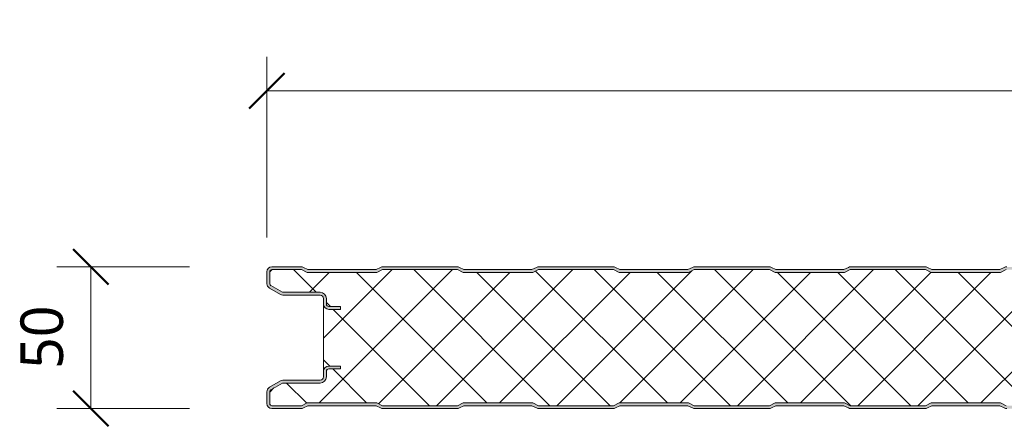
# Model space of a CAD drawing. Header units: millimetres. Extents: x 196 to 3485, y -270 to 1649.
# Tile 7 of 16: x 196 to 544, y 1505 to 1649. Entities that reach past the tile are written whole.
import ezdxf

# ---------------------------------------------------------------- set-up
doc = ezdxf.new("R2010")
doc.units = ezdxf.units.MM
for name, color, linetype, lineweight in [('A-ANNO-DIMS', 211, 'Continuous', 9), ('A-ANNO-DIMS-5', 211, 'Continuous', 9), ('A-DETL-GENF', 92, 'Continuous', 13)]:
    doc.layers.add(name, color=color, linetype=linetype, lineweight=lineweight)
doc.styles.add('Yu Gothic', font='Yu Gothic.ttf', dxfattribs={"height": 15})
doc.dimstyles.new('Diagonal', dxfattribs={"dimscale": 304.8, "dimtxt": 17.413553, "dimasz": 0.04101, "dimexe": 0.03937, "dimexo": 0.024606, "dimgap": 0.024606, "dimtad": 1, "dimdec": 0, "dimzin": 0, "dimdsep": 46, "dimtxsty": 'Yu Gothic', "dimblk1": 'OBLIQUE', "dimblk2": 'OBLIQUE', "dimsah": 1, "dimcen": 0.09, "dimazin": 0, "dimtfac": 1, "dimtdec": 4, "dimtix": 1, "dimtmove": 0, "dimatfit": 3, "dimfxl": 1, "dimtvp": 1, "dimtfill": 1, "dimtolj": 1, "dimtzin": 0, "dimarcsym": 2})

# ---------------------------------------------------------------- blocks, each defined once
blk = doc.blocks.new('CR 1100 - FINELINE - FINELINE - CR 1100 50mm - FINELINE - FINELINE-4248904-15 PANEL SIZE AND PROFILE Copy 1 Copy 2 Copy 1 Copy 1 Copy 2')
at = {"layer": 'A-DETL-GENF'}
h = blk.add_hatch(color=256, dxfattribs=at)
h.paths.add_polyline_path([(1057.01, 0), (1057.49, 0.06), (1057.94, 0.22), (1059.5, 1), (1083.5, 1), (1085.51, 0.06), (1086, 0), (1096.41, 0.03), (1096.67, 0.06), (1097.1, 0.24), (1097.48, 0.53), (1097.81, 1.03), (1097.94, 1.33), (1098, 1.8), (1098.04, 9.61), (1098.16, 9.9), (1098.35, 10.15), (1098.63, 10.35), (1098.89, 10.46), (1099.2, 10.5), (1118.41, 10.53), (1118.67, 10.56), (1119.1, 10.74), (1119.48, 11.03), (1119.8, 11.5), (1119.94, 11.83), (1120, 12.65), (1120, 13.2), (1119.9, 13.77), (1119.76, 14.1), (1119.48, 14.47), (1119, 14.8), (1118.67, 14.94), (1118.2, 15), (1114, 15), (1114, 14), (1118.41, 13.97), (1118.77, 13.77), (1118.98, 13.41), (1119, 13.2), (1118.98, 12.09), (1118.77, 11.73), (1118.41, 11.53), (1118.2, 11.5), (1099.2, 11.5), (1098.63, 11.43), (1098.1, 11.21), (1097.65, 10.86), (1097.3, 10.4), (1097.08, 9.87), (1097, 9.3), (1096.98, 1.59), (1096.77, 1.23), (1096.41, 1.03), (1096.2, 1), (1085.74, 1), (1083.74, 2), (1059.27, 2), (1057.27, 1), (1030.74, 1), (1028.74, 2), (1004.27, 2), (1002.27, 1), (975.74, 1), (973.74, 2), (949.27, 2), (947.27, 1), (920.74, 1), (918.74, 2), (894.27, 2), (892.27, 1), (865.74, 1), (863.74, 2), (839.27, 2), (837.27, 1), (810.74, 1), (808.74, 2), (784.27, 2), (782.27, 1), (755.74, 1), (753.74, 2), (729.27, 2), (727.27, 1), (700.74, 1), (698.74, 2), (674.27, 2), (672.27, 1), (645.74, 1), (643.74, 2), (619.27, 2), (617.27, 1), (590.74, 1), (588.74, 2), (564.27, 2), (562.27, 1), (535.74, 1), (533.74, 2), (509.27, 2), (507.27, 1), (480.74, 1), (478.74, 2), (454.27, 2), (452.27, 1), (425.74, 1), (423.74, 2), (399.27, 2), (397.27, 1), (370.74, 1), (368.74, 2), (344.27, 2), (342.27, 1), (315.74, 1), (313.74, 2), (289.27, 2), (287.27, 1), (260.74, 1), (258.74, 2), (234.27, 2), (232.27, 1), (205.74, 1), (203.74, 2), (179.27, 2), (177.27, 1), (150.74, 1), (148.74, 2), (124.27, 2), (122.27, 1), (95.74, 1), (93.74, 2), (69.27, 2), (67.27, 1), (40.74, 1), (38.74, 2), (14.27, 2), (12.27, 1), (1.59, 1.03), (1.23, 1.23), (1.03, 1.59), (1, 1.8), (1.03, 6.17), (1.23, 6.53), (1.4, 6.65), (5.46, 9), (18.8, 9), (19.37, 9.07), (19.9, 9.29), (20.36, 9.64), (20.71, 10.1), (20.93, 10.63), (21, 11.2), (21.03, 13.41), (21.23, 13.77), (21.59, 13.97), (21.8, 14), (26, 14), (26, 15), (21.59, 14.97), (21.33, 14.94), (20.9, 14.76), (20.53, 14.47), (20.24, 14.1), (20.06, 13.67), (20, 13.2), (19.96, 10.89), (19.84, 10.6), (19.65, 10.35), (19.4, 10.16), (19.11, 10.04), (18.8, 10), (5.46, 9.97), (5.21, 9.94), (4.78, 9.76), (0.9, 7.52), (0.53, 7.23), (0.16, 6.65), (0.06, 6.43), (0, 5.96), (0, 1.8), (0.06, 1.33), (0.24, 0.9), (0.53, 0.53), (1, 0.2), (1.33, 0.06), (1.96, 0), (12.49, 0.06), (12.94, 0.22), (14.5, 1), (38.5, 1), (40.51, 0.06), (41, 0), (67.49, 0.06), (67.94, 0.22), (69.5, 1), (93.5, 1), (95.51, 0.06), (96, 0), (122.49, 0.06), (122.94, 0.22), (124.5, 1), (148.5, 1), (150.51, 0.06), (151, 0), (177.49, 0.06), (177.94, 0.22), (179.5, 1), (203.5, 1), (205.51, 0.06), (206, 0), (232.49, 0.06), (232.94, 0.22), (234.5, 1), (258.5, 1), (260.51, 0.06), (261, 0), (287.49, 0.06), (287.94, 0.22), (289.5, 1), (313.5, 1), (315.51, 0.06), (316, 0), (342.49, 0.06), (342.94, 0.22), (344.5, 1), (368.5, 1), (370.51, 0.06), (371, 0), (397.49, 0.06), (397.94, 0.22), (399.5, 1), (423.5, 1), (425.51, 0.06), (426, 0), (452.49, 0.06), (453.05, 0.28), (454.5, 1), (478.5, 1), (480.51, 0.06), (481, 0), (507.49, 0.06), (507.94, 0.22), (509.5, 1), (533.5, 1), (535.51, 0.06), (536, 0), (562.49, 0.06), (562.94, 0.22), (564.5, 1), (588.5, 1), (590.51, 0.06), (591, 0), (617.49, 0.06), (617.94, 0.22), (619.5, 1), (643.5, 1), (645.51, 0.06), (646, 0), (672.49, 0.06), (672.94, 0.22), (674.5, 1), (698.5, 1), (700.51, 0.06), (701, 0), (727.49, 0.06), (727.94, 0.22), (729.5, 1), (753.5, 1), (755.51, 0.06), (756, 0), (782.49, 0.06), (782.94, 0.22), (784.5, 1), (808.5, 1), (810.51, 0.06), (811, 0), (837.49, 0.06), (837.94, 0.22), (839.5, 1), (863.5, 1), (865.51, 0.06), (866, 0), (892.49, 0.06), (892.94, 0.22), (894.5, 1), (918.5, 1), (920.51, 0.06), (921, 0), (947.49, 0.06), (947.94, 0.22), (949.5, 1), (973.5, 1), (975.51, 0.06), (976, 0), (1002.49, 0.06), (1002.94, 0.22), (1004.5, 1), (1028.5, 1), (1030.51, 0.06), (1031, 0)])
h.paths.add_polyline_path([(1114, 35), (1118.2, 35), (1118.67, 35.06), (1119.1, 35.24), (1119.48, 35.53), (1119.76, 35.9), (1119.94, 36.34), (1120, 36.8), (1119.99, 37.79), (1119.9, 38.27), (1119.76, 38.6), (1119.48, 38.97), (1119, 39.3), (1118.67, 39.44), (1118.2, 39.5), (1098.89, 39.54), (1098.6, 39.66), (1098.35, 39.85), (1098.16, 40.1), (1098.04, 40.39), (1098, 40.7), (1098, 48.2), (1097.9, 48.78), (1097.76, 49.1), (1097.48, 49.47), (1097, 49.8), (1096.67, 49.94), (1096.11, 50), (1085.51, 49.95), (1085.06, 49.78), (1083.5, 49), (1059.5, 49), (1057.49, 49.95), (1057.01, 50), (1030.51, 49.95), (1030.06, 49.78), (1028.5, 49), (1004.5, 49), (1002.49, 49.95), (1002.01, 50), (975.51, 49.95), (975.06, 49.78), (973.5, 49), (949.5, 49), (947.49, 49.95), (947.01, 50), (920.51, 49.95), (920.06, 49.78), (918.5, 49), (894.5, 49), (892.49, 49.95), (892.01, 50), (865.51, 49.95), (865.06, 49.78), (863.5, 49), (839.5, 49), (837.49, 49.95), (837.01, 50), (810.51, 49.95), (810.06, 49.78), (808.5, 49), (784.5, 49), (782.49, 49.95), (782.01, 50), (755.51, 49.95), (755.06, 49.78), (753.5, 49), (729.5, 49), (727.49, 49.95), (727.01, 50), (700.51, 49.95), (700.06, 49.78), (698.5, 49), (674.5, 49), (672.49, 49.95), (672.01, 50), (645.51, 49.95), (645.06, 49.78), (643.5, 49), (619.5, 49), (617.49, 49.95), (617.01, 50), (590.51, 49.95), (590.06, 49.78), (588.5, 49), (564.5, 49), (562.49, 49.95), (562.01, 50), (535.51, 49.95), (535.06, 49.78), (533.5, 49), (509.5, 49), (507.49, 49.95), (507.01, 50), (480.51, 49.95), (480.06, 49.78), (478.5, 49), (454.5, 49), (452.49, 49.95), (452.01, 50), (425.51, 49.95), (425.06, 49.78), (423.5, 49), (399.5, 49), (397.49, 49.95), (397.01, 50), (370.51, 49.95), (370.06, 49.78), (368.5, 49), (344.5, 49), (342.49, 49.95), (342.01, 50), (315.51, 49.95), (315.06, 49.78), (313.5, 49), (289.5, 49), (287.49, 49.95), (287.01, 50), (260.51, 49.95), (260.06, 49.78), (258.5, 49), (234.5, 49), (232.49, 49.95), (232.01, 50), (205.51, 49.95), (205.06, 49.78), (203.5, 49), (179.5, 49), (177.49, 49.95), (177.01, 50), (150.51, 49.95), (150.06, 49.78), (148.5, 49), (124.5, 49), (122.49, 49.95), (122.01, 50), (95.51, 49.95), (95.06, 49.78), (93.5, 49), (69.5, 49), (67.49, 49.95), (67.01, 50), (40.51, 49.95), (40.06, 49.78), (38.5, 49), (14.5, 49), (12.49, 49.95), (12.01, 50), (1.59, 49.97), (1.33, 49.94), (0.9, 49.76), (0.53, 49.47), (0.24, 49.1), (0.06, 48.67), (0, 48.2), (0, 44.04), (0.06, 43.57), (0.24, 43.14), (0.53, 42.77), (0.9, 42.48), (4.81, 40.23), (5.21, 40.06), (5.68, 40), (19.11, 39.96), (19.4, 39.84), (19.65, 39.65), (19.84, 39.4), (19.96, 39.11), (20, 38.8), (20, 36.8), (20.06, 36.34), (20.24, 35.9), (20.61, 35.47), (20.9, 35.24), (21.33, 35.06), (21.8, 35), (26, 35), (26, 36), (21.59, 36.03), (21.23, 36.24), (21.03, 36.59), (21, 36.8), (21, 38.8), (20.93, 39.37), (20.61, 40.03), (20.36, 40.36), (19.9, 40.71), (19.37, 40.93), (18.8, 41), (5.46, 41), (1.23, 43.48), (1.03, 43.83), (1, 44.04), (1.03, 48.41), (1.23, 48.77), (1.59, 48.97), (1.8, 49), (12.27, 49), (14.27, 48), (38.74, 48), (40.74, 49), (67.27, 49), (69.27, 48), (93.74, 48), (95.74, 49), (122.27, 49), (124.27, 48), (148.74, 48), (150.74, 49), (177.27, 49), (179.27, 48), (203.74, 48), (205.74, 49), (232.27, 49), (234.27, 48), (258.74, 48), (260.74, 49), (287.27, 49), (289.27, 48), (313.74, 48), (315.74, 49), (342.27, 49), (344.27, 48), (368.74, 48), (370.74, 49), (397.27, 49), (399.27, 48), (423.74, 48), (425.74, 49), (452.27, 49), (454.27, 48), (478.74, 48), (480.74, 49), (507.27, 49), (509.27, 48), (533.74, 48), (535.74, 49), (562.27, 49), (564.27, 48), (588.74, 48), (590.74, 49), (617.27, 49), (619.27, 48), (643.74, 48), (645.74, 49), (672.27, 49), (674.27, 48), (698.74, 48), (700.74, 49), (727.27, 49), (729.27, 48), (753.74, 48), (755.74, 49), (782.27, 49), (784.27, 48), (808.74, 48), (810.74, 49), (837.27, 49), (839.27, 48), (863.74, 48), (865.74, 49), (892.27, 49), (894.27, 48), (918.74, 48), (920.74, 49), (947.27, 49), (949.27, 48), (973.74, 48), (975.74, 49), (1002.27, 49), (1004.27, 48), (1028.74, 48), (1030.74, 49), (1057.27, 49), (1059.27, 48), (1083.74, 48), (1085.74, 49), (1096.41, 48.97), (1096.77, 48.77), (1096.98, 48.41), (1097, 48), (1097, 40.7), (1097.08, 40.13), (1097.3, 39.6), (1097.65, 39.15), (1098.1, 38.8), (1098.63, 38.58), (1099.2, 38.5), (1118.41, 38.47), (1118.77, 38.27), (1118.98, 37.91), (1119, 37.7), (1118.98, 36.59), (1118.77, 36.24), (1118.41, 36.03), (1118.18, 36), (1114, 36), (1114, 35.06)])
h = blk.add_hatch(dxfattribs=at)
h.set_pattern_fill('FP_1', color=256, style=0, pattern_type=2)
h.set_pattern_definition([(45, (-283.583, -1511.559), (-10.6066, 10.6066), []), (135, (-283.583, -1511.559), (-10.6066, -10.6066), [])])
h.paths.add_polyline_path([(1030.74, 1), (1057.27, 1), (1059.27, 2), (1083.74, 2), (1085.74, 1), (1096.41, 1.03), (1096.77, 1.23), (1096.9, 1.4), (1097, 1.8), (1097, 9.3), (1097.08, 9.87), (1097.3, 10.4), (1097.65, 10.86), (1098.1, 11.21), (1098.63, 11.43), (1099.2, 11.5), (1118.41, 11.53), (1118.77, 11.73), (1118.9, 11.9), (1119, 12.3), (1119, 13.2), (1118.9, 13.6), (1118.6, 13.89), (1118.2, 14), (1114, 14), (1114, 15), (1118.2, 15), (1118.67, 14.94), (1119.1, 14.76), (1119.48, 14.47), (1119.76, 14.1), (1119.94, 13.67), (1120, 13.2), (1120, 36.8), (1119.94, 36.34), (1119.76, 35.9), (1119.48, 35.53), (1119.1, 35.24), (1118.67, 35.06), (1118.2, 35), (1114, 35), (1114, 36), (1118.41, 36.03), (1118.77, 36.24), (1118.9, 36.4), (1119, 36.8), (1119, 37.7), (1118.9, 38.1), (1118.6, 38.39), (1118.2, 38.5), (1099.2, 38.5), (1098.63, 38.58), (1098.1, 38.8), (1097.65, 39.15), (1097.3, 39.6), (1097.08, 40.13), (1097, 40.7), (1097, 48.2), (1096.9, 48.6), (1096.6, 48.89), (1096.2, 49), (1085.74, 49), (1083.74, 48), (1059.27, 48), (1057.27, 49), (1030.74, 49), (1028.74, 48), (1004.27, 48), (1002.27, 49), (975.74, 49), (973.74, 48), (949.27, 48), (947.27, 49), (920.74, 49), (918.74, 48), (894.27, 48), (892.27, 49), (865.74, 49), (863.74, 48), (839.27, 48), (837.27, 49), (810.74, 49), (808.74, 48), (784.27, 48), (782.27, 49), (755.74, 49), (753.74, 48), (729.27, 48), (727.27, 49), (700.74, 49), (698.74, 48), (674.27, 48), (672.27, 49), (645.74, 49), (643.74, 48), (619.27, 48), (617.27, 49), (590.74, 49), (588.74, 48), (564.27, 48), (562.27, 49), (535.74, 49), (533.74, 48), (509.27, 48), (507.27, 49), (480.74, 49), (478.74, 48), (454.27, 48), (452.27, 49), (425.74, 49), (423.74, 48), (399.27, 48), (397.27, 49), (370.74, 49), (368.74, 48), (344.27, 48), (342.27, 49), (315.74, 49), (313.74, 48), (289.27, 48), (287.27, 49), (260.74, 49), (258.74, 48), (234.27, 48), (232.27, 49), (205.74, 49), (203.74, 48), (179.27, 48), (177.27, 49), (150.74, 49), (148.74, 48), (124.27, 48), (122.27, 49), (95.74, 49), (93.74, 48), (69.27, 48), (67.27, 49), (40.74, 49), (38.74, 48), (14.27, 48), (12.27, 49), (1.59, 48.97), (1.23, 48.77), (1.11, 48.6), (1, 48.2), (1, 44.04), (1.11, 43.64), (1.4, 43.35), (5.46, 41), (18.8, 41), (19.37, 40.93), (19.9, 40.71), (20.36, 40.36), (20.71, 39.9), (20.93, 39.37), (21, 38.8), (21, 36.8), (21.11, 36.4), (21.4, 36.11), (21.8, 36), (26, 36), (26, 35), (21.8, 35), (21.33, 35.06), (20.9, 35.24), (20.53, 35.53), (20.24, 35.9), (20.06, 36.34), (20, 36.8), (20, 13.2), (20.06, 13.67), (20.24, 14.1), (20.53, 14.47), (20.9, 14.76), (21.33, 14.94), (21.8, 15), (26, 15), (26, 14), (21.59, 13.97), (21.23, 13.77), (21.11, 13.6), (21, 13.2), (21, 11.2), (20.93, 10.63), (20.71, 10.1), (20.36, 9.64), (19.9, 9.29), (19.37, 9.07), (18.8, 9), (5.46, 9), (1.23, 6.53), (1.11, 6.36), (1, 5.96), (1, 1.8), (1.11, 1.4), (1.4, 1.11), (1.8, 1), (12.27, 1), (14.27, 2), (38.74, 2), (40.74, 1), (67.27, 1), (69.27, 2), (93.74, 2), (95.74, 1), (122.27, 1), (124.27, 2), (148.74, 2), (150.74, 1), (177.27, 1), (179.27, 2), (203.74, 2), (205.74, 1), (232.27, 1), (234.27, 2), (258.74, 2), (260.74, 1), (287.27, 1), (289.27, 2), (313.74, 2), (315.74, 1), (342.27, 1), (344.27, 2), (368.74, 2), (370.74, 1), (397.27, 1), (399.27, 2), (423.74, 2), (425.74, 1), (452.27, 1), (454.27, 2), (478.74, 2), (480.74, 1), (507.27, 1), (509.27, 2), (533.74, 2), (535.74, 1), (562.27, 1), (564.27, 2), (588.74, 2), (590.74, 1), (617.27, 1), (619.27, 2), (643.74, 2), (645.74, 1), (672.27, 1), (674.27, 2), (698.74, 2), (700.74, 1), (727.27, 1), (729.27, 2), (753.74, 2), (755.74, 1), (782.27, 1), (784.27, 2), (808.74, 2), (810.74, 1), (837.27, 1), (839.27, 2), (863.74, 2), (865.74, 1), (892.27, 1), (894.27, 2), (918.74, 2), (920.74, 1), (947.27, 1), (949.27, 2), (973.74, 2), (975.74, 1), (1002.27, 1), (1004.27, 2), (1028.74, 2)])
for p, q in [((12.01, 50), (1.8, 50)), ((12.27, 49), (1.8, 49)), ((14.27, 48), (12.27, 49)), ((14.5, 49), (12.94, 49.78)), ((38.5, 49), (14.5, 49)), ((40.06, 49.78), (38.5, 49)), ((40.74, 49), (38.74, 48)), ((67.27, 49), (40.74, 49)), ((67.01, 50), (41, 50)), ((69.27, 48), (67.27, 49)), ((69.5, 49), (67.94, 49.78)), ((93.5, 49), (69.5, 49)), ((95.06, 49.78), (93.5, 49)), ((95.74, 49), (93.74, 48)), ((122.27, 49), (95.74, 49)), ((122.01, 50), (96, 50)), ((124.27, 48), (122.27, 49)), ((124.5, 49), (122.94, 49.78)), ((148.5, 49), (124.5, 49)), ((150.06, 49.78), (148.5, 49)), ((150.74, 49), (148.74, 48)), ((177.27, 49), (150.74, 49)), ((177.01, 50), (151, 50)), ((179.27, 48), (177.27, 49)), ((179.5, 49), (177.94, 49.78)), ((203.5, 49), (179.5, 49)), ((205.06, 49.78), (203.5, 49)), ((205.74, 49), (203.74, 48)), ((232.27, 49), (205.74, 49)), ((232.01, 50), (206, 50)), ((234.27, 48), (232.27, 49)), ((234.5, 49), (232.94, 49.78)), ((258.5, 49), (234.5, 49)), ((260.06, 49.78), (258.5, 49)), ((260.74, 49), (258.74, 48)), ((0, 48.2), (0, 44.04)), ((1, 48.2), (1, 44.04)), ((38.74, 48), (14.27, 48)), ((93.74, 48), (69.27, 48)), ((148.74, 48), (124.27, 48)), ((203.74, 48), (179.27, 48)), ((258.74, 48), (234.27, 48)), ((0.9, 42.48), (4.78, 40.24)), ((1.4, 43.35), (5.46, 41)), ((5.46, 41), (18.8, 41)), ((5.68, 40), (18.8, 40)), ((20, 38.8), (20, 36.8)), ((21, 38.8), (21, 36.8)), ((20, 36.8), (20, 13.2)), ((21.8, 36), (26, 36)), ((26, 35), (21.8, 35)), ((26, 36), (26, 35)), ((21.8, 15), (26, 15)), ((26, 14), (21.8, 14)), ((26, 15), (26, 14)), ((20, 13.2), (20, 11.2)), ((21, 13.2), (21, 11.2)), ((4.78, 9.76), (0.9, 7.52)), ((5.46, 9), (1.4, 6.65)), ((18.8, 9), (5.46, 9)), ((18.8, 10), (5.68, 10)), ((0, 5.96), (0, 1.8)), ((1, 5.96), (1, 1.8)), ((1.8, 1), (12.27, 1)), ((1.8, 0), (12.01, 0)), ((12.27, 1), (14.27, 2)), ((12.94, 0.22), (14.5, 1)), ((14.27, 2), (38.74, 2)), ((14.5, 1), (38.5, 1)), ((38.5, 1), (40.06, 0.22)), ((38.74, 2), (40.74, 1)), ((40.74, 1), (67.27, 1)), ((41, 0), (67.01, 0)), ((67.27, 1), (69.27, 2)), ((67.94, 0.22), (69.5, 1)), ((69.27, 2), (93.74, 2)), ((69.5, 1), (93.5, 1)), ((93.5, 1), (95.06, 0.22)), ((93.74, 2), (95.74, 1)), ((95.74, 1), (122.27, 1)), ((122.27, 1), (124.27, 2)), ((122.94, 0.22), (124.5, 1)), ((124.27, 2), (148.74, 2)), ((124.5, 1), (148.5, 1)), ((148.5, 1), (150.06, 0.22)), ((148.74, 2), (150.74, 1)), ((150.74, 1), (177.27, 1)), ((177.27, 1), (179.27, 2)), ((177.94, 0.22), (179.5, 1)), ((179.27, 2), (203.74, 2)), ((179.5, 1), (203.5, 1)), ((203.5, 1), (205.06, 0.22)), ((203.74, 2), (205.74, 1)), ((205.74, 1), (232.27, 1)), ((232.27, 1), (234.27, 2)), ((232.94, 0.22), (234.5, 1)), ((234.27, 2), (258.74, 2)), ((234.5, 1), (258.5, 1)), ((258.5, 1), (260.06, 0.22)), ((258.74, 2), (260.74, 1)), ((96, 0), (122.01, 0)), ((151, 0), (177.01, 0)), ((206, 0), (232.01, 0))]:
    blk.add_line(p, q, dxfattribs=at)
for centre, radius, start, end in [((1.8, 48.2), 1.8, 90, 180), ((1.8, 48.2), 0.8, 90, 180), ((12.01, 47.9), 2.1, 63.4349, 90), ((41, 47.9), 2.1, 90, 116.5651), ((67.01, 47.9), 2.1, 63.4349, 90), ((96, 47.9), 2.1, 90, 116.5651), ((122.01, 47.9), 2.1, 63.4349, 90), ((151, 47.9), 2.1, 90, 116.5651), ((177.01, 47.9), 2.1, 63.4349, 90), ((206, 47.9), 2.1, 90, 116.5651), ((232.01, 47.9), 2.1, 63.4349, 90), ((261, 47.9), 2.1, 90, 116.5651), ((1.8, 48.2), 0.8, 150, 180), ((1.8, 44.04), 1.8, 180, 240), ((1.8, 44.04), 0.8, 180, 210), ((1.8, 44.04), 0.8, 180, 240), ((5.68, 41.8), 1.8, 240, 270), ((18.8, 38.8), 2.2, 0, 90), ((18.8, 38.8), 1.2, 360, 90), ((21.8, 36.8), 1.8, 180, 270), ((21.8, 36.8), 0.8, 180, 210), ((21.8, 36.8), 0.8, 180, 270), ((21.8, 13.2), 1.8, 90, 180), ((21.8, 13.2), 0.8, 90, 180), ((18.8, 11.2), 1.2, 270, 0), ((18.8, 11.2), 2.2, 270, 0), ((21.8, 13.2), 0.8, 150, 180), ((1.8, 5.96), 1.8, 120, 180), ((5.68, 8.2), 1.8, 90, 120), ((1.8, 5.96), 0.8, 120, 180), ((1.8, 5.96), 0.8, 150, 180), ((1.8, 1.8), 1.8, 180, 270), ((1.8, 1.8), 0.8, 180, 210), ((1.8, 1.8), 0.8, 180, 270), ((12.01, 2.1), 2.1, 270, 296.5651), ((41, 2.1), 2.1, 243.4349, 270), ((67.01, 2.1), 2.1, 270, 296.5651), ((96, 2.1), 2.1, 243.4349, 270), ((122.01, 2.1), 2.1, 270, 296.5651), ((151, 2.1), 2.1, 243.4349, 270), ((177.01, 2.1), 2.1, 270, 296.5651), ((206, 2.1), 2.1, 243.4349, 270), ((232.01, 2.1), 2.1, 270, 296.5651), ((261, 2.1), 2.1, 243.4349, 270)]:
    blk.add_arc(centre, radius, start, end, dxfattribs=at)
blk = doc.blocks.new('DIMBLOCK1-15 PANEL SIZE AND PROFILE Copy 1 Copy 2 Copy 1 Copy 1 Copy 2')
at = {"layer": 'A-ANNO-DIMS-5', "lineweight": 50}
for p, q in [((221.48, 1561.56), (215.23, 1567.81)), ((221.48, 1561.56), (227.73, 1555.31)), ((221.48, 1511.56), (215.23, 1517.81)), ((221.48, 1511.56), (227.73, 1505.31))]:
    blk.add_line(p, q, dxfattribs=at)
at = {"layer": 'A-ANNO-DIMS-5'}
for p, q in [((221.48, 1561.56), (209.48, 1561.56)), ((221.48, 1511.56), (221.48, 1561.56)), ((221.48, 1561.56), (256.31, 1561.56)), ((221.48, 1511.56), (209.48, 1511.56)), ((221.48, 1511.56), (256.31, 1511.56))]:
    blk.add_line(p, q, dxfattribs=at)
at = {"layer": 'A-ANNO-DIMS-5', "color": 0, "insert": (196.68, 1525.55), "char_height": 15, "width": 26.4276, "attachment_point": 1, "rotation": 90, "line_spacing_factor": 1.024327, "style": 'Yu Gothic', "bg_fill": 3, "box_fill_scale": 1.25, "bg_fill_color": 256, "bg_fill_true_color": 13158600, "bg_fill_transparency": 0}
blk.add_mtext('50', dxfattribs=at)
blk = doc.blocks.new('_Oblique')
at = {"color": 0, "linetype": 'ByBlock', "lineweight": -2}
blk.add_line((-0.5, -0.5), (0.5, 0.5), dxfattribs=at)
blk = doc.blocks.new('DIMBLOCK7-15 PANEL SIZE AND PROFILE Copy 1 Copy 2 Copy 1 Copy 1 Copy 2')
at = {"layer": 'A-ANNO-DIMS-5'}
for p, q in [((283.58, 1623.64), (283.58, 1635.64)), ((1381.59, 1623.64), (1381.59, 1635.64)), ((283.58, 1623.64), (1381.59, 1623.64)), ((283.58, 1623.64), (283.58, 1571.84)), ((1381.59, 1623.64), (1381.59, 1571.07))]:
    blk.add_line(p, q, dxfattribs=at)
at = {"layer": 'A-ANNO-DIMS-5', "lineweight": 50}
for p, q in [((283.58, 1623.64), (289.83, 1629.89)), ((1381.59, 1623.64), (1387.84, 1629.89)), ((283.58, 1623.64), (277.33, 1617.39)), ((1381.59, 1623.64), (1375.34, 1617.39))]:
    blk.add_line(p, q, dxfattribs=at)
at = {"layer": 'A-ANNO-DIMS-5', "color": 0, "insert": (738.09, 1648.44), "char_height": 15, "width": 226.7859, "attachment_point": 1, "line_spacing_factor": 1.024327, "style": 'Yu Gothic', "bg_fill": 3, "box_fill_scale": 1.25, "bg_fill_color": 256, "bg_fill_true_color": 13158600, "bg_fill_transparency": 0}
blk.add_mtext('1100 COVER WIDTH', dxfattribs=at)

msp = doc.modelspace()

# ---------------------------------------------------------------- block references
at = {"layer": 'A-DETL-GENF'}
msp.add_blockref('CR 1100 - FINELINE - FINELINE - CR 1100 50mm - FINELINE - FINELINE-4248904-15 PANEL SIZE AND PROFILE Copy 1 Copy 2 Copy 1 Copy 1 Copy 2', (283.58, 1511.56), dxfattribs=at)

# ---------------------------------------------------------------- dimensions: what is measured, and where the dimension line sits
at = {"layer": 'A-ANNO-DIMS'}
dim = msp.add_linear_dim(base=(1381.59, 1623.64), p1=(283.58, 1579.34), p2=(1381.59, 1563.57), text='1100 COVER WIDTH', dimstyle='Diagonal', override={"dimpost": '<>', "dimfxl": 1098.116101}, dxfattribs=at)
dim.commit()
dim.dimension.update_dxf_attribs({"geometry": 'DIMBLOCK7-15 PANEL SIZE AND PROFILE Copy 1 Copy 2 Copy 1 Copy 1 Copy 2', "text_midpoint": (832.58, 1638.69)})
dim = msp.add_linear_dim(base=(221.48, 1561.56), p1=(263.81, 1511.56), p2=(263.81, 1561.56), angle=90, dimstyle='Diagonal', override={"dimpost": '<>', "dimfxl": 50}, dxfattribs=at)
dim.commit()
dim.dimension.update_dxf_attribs({"geometry": 'DIMBLOCK1-15 PANEL SIZE AND PROFILE Copy 1 Copy 2 Copy 1 Copy 1 Copy 2', "text_midpoint": (206.48, 1536.56)})

doc.saveas('drawing.dxf')
